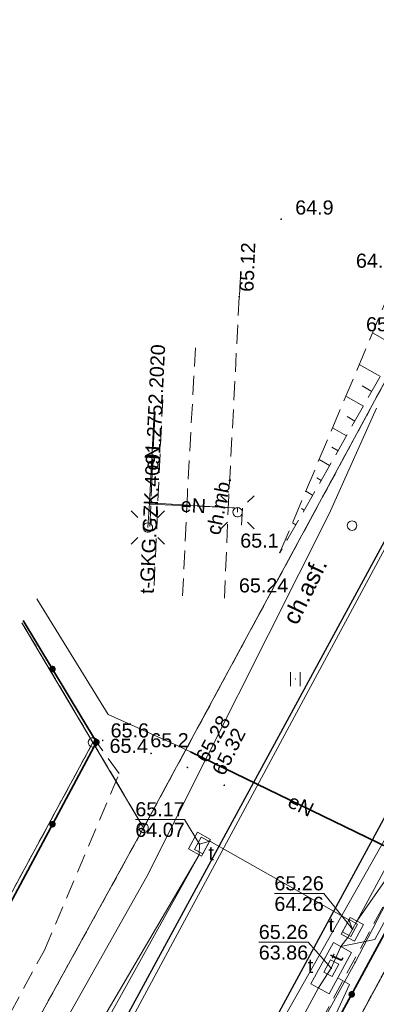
# Model space of a CAD drawing. Extents: x 6420891 to 6421372, y 5789686 to 5790696.
# Tile 7 of 48: x 6420955 to 6420974, y 5789808 to 5789860. Entities that reach past the tile are written whole.
import ezdxf
from ezdxf.enums import TextEntityAlignment as Align

# ---------------------------------------------------------------- set-up
doc = ezdxf.new("R2010")
doc.units = 0
doc.header["$PDSIZE"] = 0.75
for name, pattern in [('PRZER1-1', [2, 1, -1]), ('PRZER2-1', [3, 2, -1]), ('PRZER2_5-1', [3.5, 2.5, -1]), ('PRZER3-1', [4, 3, -1]), ('PRZER4-1', [5, 4, -1])]:
    doc.linetypes.add(name, pattern=pattern)
doc.layers.get('0').update_dxf_attribs({"linetype": 'CONTINUOUS', "lineweight": 13})
for name, color, linetype, lineweight in [('GEPPGD', 7, 'CONTINUOUS', 18), ('GESDZI', 7, 'CONTINUOUS', 18), ('GSLKOC', 7, 'PRZER2-1', 18), ('GSLKOG', 7, 'CONTINUOUS', 35), ('GSLKRW', 7, 'CONTINUOUS', 25), ('GSPWPN', 7, 'CONTINUOUS', 13), ('GSPWPN_O', 7, 'CONTINUOUS', 13), ('GSPWPS', 7, 'CONTINUOUS', 13), ('GSPWPS_O', 7, 'CONTINUOUS', 13), ('GSSKOA', 7, 'PRZER3-1', 18), ('GSSKOD', 7, 'PRZER2-1', 18), ('GSSKOD_O', 7, 'PRZER2-1', 18), ('GSSUTR', 7, 'PRZER2-1', 18), ('GSSZSN', 7, 'PRZER2-1', 18), ('GTGTXT', 7, 'CONTINUOUS', 18), ('GTGTXT_O', 7, 'CONTINUOUS', 18), ('GUSIKP', 7, 'CONTINUOUS', 18)]:
    doc.layers.add(name, color=color, linetype=linetype, lineweight=lineweight)
for name, color, linetype, lineweight, true_color in [('GESKKL', 7, 'PRZER3-1', 18, 0x24bc24), ('GESUZY', 7, 'PRZER1-1', 18, 0x008000), ('GULENN', 1, 'CONTINUOUS', 18, 0xff0000), ('GULENN_O', 1, 'CONTINUOUS', 18, 0xff0000), ('GULEOR', 1, 'CONTINUOUS', 35, 0xff0000), ('GULGNP', 7, 'CONTINUOUS', 18, 0xbfbf00), ('GULKDP', 7, 'CONTINUOUS', 18, 0x803300), ('GULTPR', 7, 'CONTINUOUS', 18, 0xff9100), ('GULTPR_O', 7, 'CONTINUOUS', 18, 0xff9100), ('GULWOP', 5, 'CONTINUOUS', 18, 0x0000ff), ('GUPIBH', 7, 'CONTINUOUS', 5, 0x0a0909), ('GUPIBH_O', 7, 'CONTINUOUS', 5, 0x0a0909), ('GUPISL', 7, 'CONTINUOUS', 18, 0x0a0909), ('GUPTSH', 7, 'CONTINUOUS', 5, 0xff9100), ('GUPTWZ', 7, 'CONTINUOUS', 18, 0x0a0909), ('GUPTWZ_O', 7, 'CONTINUOUS', 18, 0x0a0909), ('GZLTPR', 7, 'PRZER4-1', 18, 0xff9100), ('GZLTPR_O', 7, 'PRZER4-1', 18, 0xff9100)]:
    doc.layers.add(name, color=color, linetype=linetype, lineweight=lineweight, true_color=true_color)
doc.styles.add('GEO-INFO', font='Arial')

# ---------------------------------------------------------------- blocks, each defined once
blk = doc.blocks.new('SUSM01_01')
at = {"color": 0}
for points in [[(-0.353553, 0.353553), (-0.212132, 0.212132)], [(0.353553, 0.353553), (0.212132, 0.212132)], [(-0.353553, -0.353553), (-0.212132, -0.212132)], [(0.353553, -0.353553), (0.212132, -0.212132)]]:
    blk.add_lwpolyline(points, dxfattribs=at)
blk.add_lwpolyline([(0, 0.1), (0.034202, 0.093969), (0.064279, 0.076604), (0.086603, 0.05), (0.096593, 0.025882), (0.1, 0), (0.096593, -0.025882), (0.086603, -0.05), (0.068017, -0.073305), (0.043388, -0.090097), (0.014904, -0.098883), (-0.014904, -0.098883), (-0.043388, -0.090097), (-0.068017, -0.073305), (-0.086603, -0.05), (-0.097493, -0.022252), (-0.09972, 0.007473), (-0.093087, 0.036534), (-0.078183, 0.062349), (-0.056332, 0.082624), (-0.029476, 0.095557)], close=True, dxfattribs=at)
blk = doc.blocks.new('KOLO')
blk.add_hatch(color=0).paths.add_polyline_path([(-0.5, 0), (-0.482963, -0.12941), (-0.433013, -0.25), (-0.353553, -0.353553), (-0.25, -0.433013), (-0.12941, -0.482963), (0, -0.5), (0.12941, -0.482963), (0.25, -0.433013), (0.353553, -0.353553), (0.433013, -0.25), (0.482963, -0.12941), (0.5, 0), (0.482963, 0.12941), (0.433013, 0.25), (0.353553, 0.353553), (0.25, 0.433013), (0.12941, 0.482963), (0, 0.5), (-0.12941, 0.482963), (-0.25, 0.433013), (-0.353553, 0.353553), (-0.433013, 0.25), (-0.482963, 0.12941)])
blk = doc.blocks.new('OKRAG_PELNY')
at = {"color": 0}
blk.add_lwpolyline([(0, 0.5), (0.12941, 0.482963), (0.25, 0.433013), (0.353553, 0.353553), (0.433013, 0.25), (0.482963, 0.12941), (0.5, 0), (0.482963, -0.12941), (0.433013, -0.25), (0.353553, -0.353553), (0.25, -0.433013), (0.12941, -0.482963), (0, -0.5), (-0.12941, -0.482963), (-0.25, -0.433013), (-0.353553, -0.353553), (-0.433013, -0.25), (-0.482963, -0.12941), (-0.5, 0), (-0.482963, 0.12941), (-0.433013, 0.25), (-0.353553, 0.353553), (-0.25, 0.433013), (-0.12941, 0.482963)], close=True, dxfattribs=at)
blk = doc.blocks.new('PROSTOKAT1_5-1_PELNY')
at = {"color": 0}
blk.add_lwpolyline([(0.75, -0.5), (-0.75, -0.5), (-0.75, 0.5), (0.75, 0.5)], close=True, dxfattribs=at)
blk = doc.blocks.new('SPTRW')
at = {"color": 0}
for points in [[(-0.51332, 0.7233), (-0.51332, -0.7767)], [(0.48668, -0.7767), (0.48668, 0.7233)]]:
    blk.add_lwpolyline(points, dxfattribs=at)
blk = doc.blocks.new('POINT')
at = {"color": 0}
blk.add_point((0, 0), dxfattribs=at)
blk = doc.blocks.new('EPPGS')
at = {"color": 0}
blk.add_lwpolyline([(0, 0.5), (0.154508, 0.475528), (0.293893, 0.404508), (0.404508, 0.293893), (0.475528, 0.154508), (0.5, 0), (0.475528, -0.154508), (0.404508, -0.293893), (0.293893, -0.404508), (0.154508, -0.475528), (0, -0.5), (-0.154508, -0.475528), (-0.293893, -0.404508), (-0.404508, -0.293893), (-0.475528, -0.154508), (-0.5, 0), (-0.475528, 0.154508), (-0.404508, 0.293893), (-0.293893, 0.404508), (-0.154508, 0.475528)], close=True, dxfattribs=at)

msp = doc.modelspace()

# ---------------------------------------------------------------- linework, layer by layer
at = {"layer": 'GESDZI', "linetype": 'Continuous', "lineweight": 18, "elevation": 10.3}
for points in [[(6421135.099, 5790137.509), (6421053.401, 5789987.081), (6420961.435, 5789816.962), (6420958.743, 5789821.505), (6420954.971, 5789827.872)], [(6420954.971, 5789827.872), (6420958.743, 5789821.505), (6420942.562, 5789791.607), (6420935.717, 5789787.365), (6420922.761, 5789794.281)]]:
    msp.add_lwpolyline(points, dxfattribs=at)
for points in [[(6421069.455, 5789986.717), (6421065.346, 5789979.256), (6421058.157, 5789965.648), (6421048.808, 5789947.949), (6421021.023, 5789895.559), (6420945.154, 5789755.753), (6420931.728, 5789762.857), (6420936.45, 5789771.586), (6420961.435, 5789816.962), (6421053.401, 5789987.081)], [(6421024.501, 5789893.26), (6421008.051, 5789863.273), (6420991.21, 5789832.614), (6420986.902, 5789824.717), (6420974.452, 5789801.879), (6420970.141, 5789793.971), (6420953.18, 5789762.856), (6420948.423, 5789754.023), (6420945.154, 5789755.753), (6421021.023, 5789895.559)], [(6420936.45, 5789771.586), (6420922.761, 5789794.281), (6420935.717, 5789787.365), (6420942.562, 5789791.607), (6420958.743, 5789821.505), (6420961.435, 5789816.962)]]:
    msp.add_lwpolyline(points, close=True, dxfattribs=at)
at = {"layer": 'GESKKL', "linetype": 'PRZER3-1', "lineweight": 18, "ltscale": 0.5, "elevation": 10.16}
msp.add_lwpolyline([(6421135.099, 5790137.509), (6421053.401, 5789987.081), (6420961.435, 5789816.962), (6420958.743, 5789821.505), (6420954.971, 5789827.872)], dxfattribs=at)
at = {"layer": 'GESUZY', "linetype": 'PRZER1-1', "lineweight": 18, "ltscale": 0.5, "elevation": 10.18}
for points in [[(6421135.099, 5790137.509), (6421053.401, 5789987.081), (6420961.435, 5789816.962), (6420958.743, 5789821.505), (6420954.971, 5789827.872)], [(6420954.971, 5789827.872), (6420958.743, 5789821.505)], [(6420958.743, 5789821.505), (6420942.562, 5789791.607), (6420935.717, 5789787.365), (6420922.761, 5789794.281), (6420916.752, 5789804.245)]]:
    msp.add_lwpolyline(points, dxfattribs=at)
for points in [[(6421069.455, 5789986.717), (6421065.346, 5789979.256), (6421058.157, 5789965.648), (6421048.808, 5789947.949), (6421021.023, 5789895.559), (6420945.154, 5789755.753), (6420931.728, 5789762.857), (6420936.45, 5789771.586), (6420961.435, 5789816.962), (6421053.401, 5789987.081)], [(6420948.423, 5789754.023), (6420945.154, 5789755.753), (6421021.023, 5789895.559), (6421048.808, 5789947.949), (6421053.229, 5789945.629), (6421044.86, 5789930.373), (6421043.349, 5789927.619), (6421042.462, 5789926.002), (6421034.045, 5789910.658), (6421024.501, 5789893.26), (6421008.051, 5789863.273), (6420991.21, 5789832.614), (6420986.902, 5789824.717), (6420974.452, 5789801.879), (6420970.141, 5789793.971), (6420953.18, 5789762.856)], [(6420936.45, 5789771.586), (6420922.761, 5789794.281), (6420935.717, 5789787.365), (6420942.562, 5789791.607), (6420958.743, 5789821.505), (6420961.435, 5789816.962)]]:
    msp.add_lwpolyline(points, close=True, dxfattribs=at)
at = {"layer": 'GSLKOC', "linetype": 'PRZER2-1', "lineweight": 18, "ltscale": 0.5, "elevation": 10.18}
msp.add_lwpolyline([(6420947.17, 5789799.57), (6420948.89, 5789799.08), (6420950.79, 5789800.5), (6420956.16, 5789810.47), (6420960.14, 5789819.85), (6420958.93, 5789821.52)], dxfattribs=at)
at = {"layer": 'GSLKOG', "linetype": 'Continuous', "lineweight": 35, "elevation": 10.18}
for points in [[(6420955.042, 5789827.985), (6420958.93, 5789821.52)], [(6420947.17, 5789799.57), (6420958.93, 5789821.52)], [(6420974.54, 5789811.89), (6420963.3, 5789791.15)]]:
    msp.add_lwpolyline(points, dxfattribs=at)
at = {"layer": 'GSLKRW', "linetype": 'Continuous', "lineweight": 25, "elevation": 10.18}
for points in [[(6421195.82, 5790239.68), (6421179.4, 5790209.44), (6421161.89, 5790177.28), (6421135.48, 5790128.74), (6421117.94, 5790096.62), (6421100.38, 5790064.4), (6421082.56, 5790031.74), (6421065.53, 5790000.47), (6421053.05, 5789977.59), (6421041.12, 5789955.61), (6421023.81, 5789923.78), (6421007.52, 5789893.64), (6420990.23, 5789861.75), (6420974.45, 5789832.6), (6420956.81, 5789800.07), (6420945.16, 5789778.57), (6420944.15, 5789776.96), (6420943.3, 5789775.21), (6420933.6, 5789757.81)], [(6420948.39, 5789769.5), (6420949.54, 5789771.89), (6420956.63, 5789784.97), (6420972.83, 5789814.93), (6420977.663, 5789823.834), (6420978.524, 5789825.033), (6420979.564, 5789826.116), (6420980.37, 5789826.725), (6420981.717, 5789827.402), (6420983.215, 5789827.663), (6420984.735, 5789827.4), (6420986.507, 5789826.465)]]:
    msp.add_lwpolyline(points, dxfattribs=at)
at = {"layer": 'GSSKOA', "linetype": 'PRZER3-1', "lineweight": 18, "ltscale": 0.5, "elevation": 10.18}
for points in [[(6421117.94, 5790096.62), (6421100.38, 5790064.4), (6421082.56, 5790031.74), (6421065.53, 5790000.47), (6421053.05, 5789977.59), (6421041.12, 5789955.61), (6421023.81, 5789923.78), (6421007.52, 5789893.64), (6420990.23, 5789861.75), (6420974.45, 5789832.6), (6420956.81, 5789800.07), (6420945.16, 5789778.57), (6420944.15, 5789776.96), (6420943.3, 5789775.21)], [(6420948.39, 5789769.5), (6420949.54, 5789771.89), (6420956.63, 5789784.97), (6420972.83, 5789814.93), (6420977.663, 5789823.834), (6420987.76, 5789842.39), (6421004.51, 5789873.36), (6421020.08, 5789902.08), (6421024.66, 5789910.59), (6421039.68, 5789938.28), (6421057.09, 5789970.3), (6421061.79, 5789978.9), (6421062.13, 5789979.42), (6421068.98, 5789992.02), (6421085.27, 5790022.04), (6421098.58, 5790046.41), (6421112.23, 5790071.51), (6421113.36, 5790072.89), (6421114.96, 5790073.95), (6421116.54, 5790074.7)]]:
    msp.add_lwpolyline(points, dxfattribs=at)
at = {"layer": 'GSSKOD', "linetype": 'PRZER2-1', "lineweight": 18, "ltscale": 0.5, "elevation": 10.18}
for points in [[(6420966.575, 5789846.257), (6420966.52, 5789845.2), (6420965.96, 5789834.61), (6420965.73, 5789829.18)], [(6420964.192, 5789842.485), (6420963.76, 5789834.71), (6420963.51, 5789829.3)], [(6420961.99, 5789829.85), (6420962.449, 5789839.727)], [(6420948.39, 5789769.5), (6420949.54, 5789771.89), (6420956.63, 5789784.97), (6420972.83, 5789814.93), (6420977.663, 5789823.834), (6420978.524, 5789825.033), (6420979.564, 5789826.116), (6420980.37, 5789826.725), (6420981.717, 5789827.402), (6420983.215, 5789827.663), (6420984.735, 5789827.4), (6420986.507, 5789826.465), (6420985.884, 5789825.354), (6420982.751, 5789827.037), (6420982.394, 5789826.541), (6420981.579, 5789826.482), (6420974.86, 5789814.07), (6420960.33, 5789787.25), (6420960.76, 5789787.02), (6420959.09, 5789783.94), (6420958.66, 5789784.16), (6420957.43, 5789781.89), (6420957.96, 5789781.58), (6420950.9, 5789768.45)]]:
    msp.add_lwpolyline(points, dxfattribs=at)
at = {"layer": 'GSSUTR', "linetype": 'PRZER2-1', "lineweight": 18, "ltscale": 0.5, "elevation": 10.06}
msp.add_lwpolyline([(6420969.502, 5789824.887), (6420969.492, 5789824.867), (6420969.512, 5789824.867)], close=True, dxfattribs=at)
at = {"layer": 'GSSZSN', "linetype": 'PRZER2_5-1', "lineweight": 18, "ltscale": 0.5, "elevation": 10.14}
for points in [[(6420968.68, 5789831.61), (6420974.2, 5789844.71), (6420985.77, 5789868.35), (6420987.99, 5789866.27)], [(6420987.99, 5789866.27), (6420975.73, 5789843.96), (6420968.68, 5789831.61)]]:
    msp.add_lwpolyline(points, dxfattribs=at)
at = {"layer": 'GSSZSN', "linetype": 'Continuous', "lineweight": 18, "elevation": 10.14, "flags": 128}
for points in [[(6420974.915, 5789842.533), (6420973.599, 5789843.284)], [(6420974.015, 5789840.956), (6420972.889, 5789841.599)], [(6420973.565, 5789840.168), (6420973.05, 5789840.462)], [(6420973.115, 5789839.38), (6420972.179, 5789839.914)], [(6420972.665, 5789838.591), (6420972.245, 5789838.831)], [(6420972.215, 5789837.803), (6420971.469, 5789838.229)], [(6420971.765, 5789837.015), (6420971.44, 5789837.201)], [(6420971.315, 5789836.226), (6420970.759, 5789836.544)], [(6420970.865, 5789835.438), (6420970.635, 5789835.57)], [(6420970.415, 5789834.65), (6420970.049, 5789834.859)], [(6420969.965, 5789833.862), (6420969.83, 5789833.939)], [(6420969.515, 5789833.073), (6420969.339, 5789833.174)], [(6420969.065, 5789832.285), (6420969.025, 5789832.308)]]:
    msp.add_lwpolyline(points, dxfattribs=at)
at = {"layer": 'GULENN', "linetype": 'Continuous', "lineweight": 18, "elevation": 10.18}
for points in [[(6420961.74, 5789834.24), (6420962, 5789839.018)], [(6420961.74, 5789834.24), (6420961.66, 5789832.93)], [(6420961.74, 5789834.24), (6420966.42, 5789833.96), (6420966.43, 5789833.74)], [(6420955.765, 5789829.131), (6420959.55, 5789822.99), (6420963.21, 5789821.35), (6420963.93, 5789821), (6420975.65, 5789815.31), (6420976.73, 5789814.78), (6420976.94, 5789815.07)]]:
    msp.add_lwpolyline(points, dxfattribs=at)
at = {"layer": 'GULEOR', "linetype": 'Continuous', "lineweight": 35, "elevation": 10.18}
msp.add_lwpolyline([(6420963.93, 5789821), (6420975.65, 5789815.31)], dxfattribs=at)
at = {"layer": 'GULGNP', "linetype": 'Continuous', "lineweight": 18, "elevation": 10.18}
msp.add_lwpolyline([(6420973.804, 5789839.279), (6420971.29, 5789833.653), (6420961.614, 5789814.374), (6420942.9, 5789781.165), (6420939.181, 5789774.583)], dxfattribs=at)
at = {"layer": 'GULKDP', "linetype": 'Continuous', "lineweight": 18, "elevation": 10.18}
msp.add_lwpolyline([(6421098.077, 5790072.171), (6421073.662, 5790026.931), (6421059.636, 5790001.558), (6421050.23, 5789984.541), (6421025.976, 5789939.477), (6421001.882, 5789894.497), (6421004.411, 5789887.43), (6420980.852, 5789844.073), (6420956.769, 5789799.315), (6420933.722, 5789756.781)], dxfattribs=at)
at = {"layer": 'GULTPR', "linetype": 'Continuous', "lineweight": 18, "elevation": 10.18}
for points in [[(6421063.685, 5789979.761), (6421063.445, 5789979.322), (6421063.299, 5789978.918), (6421062.597, 5789977.921), (6421062.076, 5789976.838), (6421016.611, 5789892.163), (6421016.284, 5789891.771), (6421016.045, 5789891.332), (6421015.722, 5789891.052), (6421015.271, 5789890.016), (6421014.689, 5789889.051), (6420988.214, 5789840.576), (6420987.974, 5789840.137), (6420987.736, 5789839.698), (6420972.769, 5789812.009)], [(6420914.25, 5789700.593), (6420917.45, 5789705.92), (6420918.92, 5789709.7), (6420925.45, 5789721.85), (6420929.24, 5789728.23), (6420929.36, 5789729.92), (6420931.94, 5789735.81), (6420921.29, 5789742), (6420932.37, 5789762.56), (6420932.07, 5789763.37), (6420922.67, 5789779.51), (6420939.24, 5789786.99), (6420943.9, 5789790.46), (6420958.3, 5789783.7), (6420972.67, 5789809.81), (6420975.71, 5789815.63), (6420980.96, 5789824.64), (6420992.82, 5789846.09)], [(6420971.917, 5789810.651), (6420973.72, 5789811.037), (6420976.298, 5789815.783), (6420982.113, 5789826.271), (6420983.261, 5789827.244), (6421000.326, 5789818.12)], [(6421000.567, 5789818.517), (6420983.788, 5789827.301), (6420983.057, 5789826.785), (6420972.769, 5789812.009)], [(6420964.385, 5789815.538), (6420964.404, 5789816.097)], [(6420972.53, 5789811.57), (6420972.346, 5789812.068), (6420964.947, 5789816.258), (6420964.404, 5789816.097)], [(6420903.707, 5789706.426), (6420904.607, 5789708.24), (6420935.943, 5789764.629), (6420949.812, 5789789.344), (6420964.385, 5789815.538)], [(6420964.385, 5789815.538), (6420954.314, 5789798.359), (6420946.387, 5789785.022), (6420938.969, 5789770.841), (6420936.389, 5789769.339), (6420929.76, 5789767.465)], [(6420972.769, 5789812.009), (6420972.53, 5789811.57)], [(6420972.53, 5789811.57), (6420972.291, 5789811.13), (6420971.917, 5789810.651)], [(6420971.408, 5789809.504), (6420971.917, 5789810.651)], [(6420971.408, 5789809.504), (6420970.724, 5789808.453), (6420949.926, 5789769.954), (6420949.258, 5789768.724), (6420948.589, 5789767.493), (6420942.554, 5789756.487)], [(6420973.035, 5789791.945), (6420966.34, 5789795.469), (6420972.378, 5789808.635), (6420971.748, 5789808.997)]]:
    msp.add_lwpolyline(points, dxfattribs=at)
at = {"layer": 'GULWOP', "linetype": 'Continuous', "lineweight": 18, "elevation": 10.18}
msp.add_lwpolyline([(6420943.02, 5789759.068), (6420955.208, 5789782.147), (6420955.491, 5789782.683), (6420959.25, 5789789.801), (6420981.71, 5789829.554)], dxfattribs=at)
at = {"layer": 'GUPIBH_O', "linetype": 'Continuous', "lineweight": 9, "elevation": 10.8, "flags": 128}
for points in [[(6420960.996, 5789817.406), (6420963.616, 5789817.406), (6420964.404, 5789816.097)], [(6420960.996, 5789817.406), (6420963.616, 5789817.406)], [(6420968.386, 5789813.47), (6420971.007, 5789813.47), (6420972.53, 5789811.57)], [(6420968.386, 5789813.47), (6420971.007, 5789813.47)], [(6420967.555, 5789810.884), (6420970.176, 5789810.884), (6420971.408, 5789809.504)], [(6420967.555, 5789810.884), (6420970.176, 5789810.884)]]:
    msp.add_lwpolyline(points, dxfattribs=at)
at = {"layer": 'GUSIKP', "linetype": 'Continuous', "lineweight": 18, "elevation": 10.22}
for points in [[(6420963.814, 5789815.849), (6420964.291, 5789816.728), (6420964.994, 5789816.346), (6420964.517, 5789815.467)], [(6420972.417, 5789812.2), (6420973.12, 5789811.818), (6420972.643, 5789810.939), (6420971.94, 5789811.321)], [(6420970.328, 5789808.668), (6420971.522, 5789810.865), (6420972.488, 5789810.34), (6420971.295, 5789808.143)]]:
    msp.add_lwpolyline(points, close=True, dxfattribs=at)
at = {"layer": 'GZLTPR', "linetype": 'PRZER4-1', "lineweight": 18, "ltscale": 0.5, "elevation": 10.18}
for points in [[(6420962.044, 5789839.087), (6420961.762, 5789832.987)], [(6420961.775, 5789834.179), (6420966.681, 5789833.957), (6420966.628, 5789833.052)]]:
    msp.add_lwpolyline(points, dxfattribs=at)

# ---------------------------------------------------------------- block references
at = {"layer": 'GEPPGD', "lineweight": 18, "xscale": 0.5, "yscale": 0.5}
for p in [(6420958.743, 5789821.505, 10.32), (6420961.435, 5789816.962, 10.32)]:
    msp.add_blockref('EPPGS', p, dxfattribs=at)
at = {"layer": 'GSLKOG', "lineweight": 35, "xscale": 0.35, "yscale": 0.35}
for p in [(6420956.592, 5789825.407, 10.18), (6420958.93, 5789821.52, 10.18), (6420958.93, 5789821.52, 10.18), (6420956.592, 5789817.156, 10.18), (6420972.494, 5789808.114, 10.18)]:
    msp.add_blockref('KOLO', p, dxfattribs=at)
at = {"layer": 'GSPWPN', "lineweight": 13, "xscale": 0.09, "yscale": 0.09}
for p in [(6420968.74, 5789849.32, 10.2), (6420968.68, 5789831.61, 10.2), (6420959.26, 5789821.61, 10.2), (6420958.93, 5789821.52, 10.2), (6420961.83, 5789820.92, 10.2)]:
    msp.add_blockref('KOLO', p, dxfattribs=at)
at = {"layer": 'GSPWPS', "lineweight": 13, "xscale": 0.09, "yscale": 0.09}
for p in [(6420966.52, 5789845.2, 10.2), (6420963.76, 5789820.18, 10.2), (6420965.72, 5789819.23, 10.2)]:
    msp.add_blockref('KOLO', p, dxfattribs=at)
at = {"layer": 'GSSUTR', "lineweight": 18, "xscale": 0.5, "yscale": 0.5}
msp.add_blockref('SPTRW', (6420969.502, 5789824.877, 10.06), dxfattribs=at)
at = {"layer": 'GTGTXT', "lineweight": 18}
msp.add_blockref('POINT', (6420969.401, 5789827.897, 10.02), dxfattribs=at)
at = {"layer": 'GUPIBH', "lineweight": 5, "xscale": 0.09, "yscale": 0.09}
for p in [(6420964.404, 5789816.097, 10.24), (6420972.53, 5789811.57, 10.24), (6420971.408, 5789809.504, 10.24)]:
    msp.add_blockref('KOLO', p, dxfattribs=at)
at = {"layer": 'GUPISL', "lineweight": 18}
for name, p, xscale, yscale in [('SUSM01_01', (6420966.43, 5789833.74, 10.24), 2.5, 2.5), ('SUSM01_01', (6420961.66, 5789832.93, 10.24), 2.5, 2.5), ('OKRAG_PELNY', (6420972.509, 5789833.031, 10.24), 0.5, 0.5)]:
    msp.add_blockref(name, p, dxfattribs=dict(at, xscale=xscale, yscale=yscale))
at = {"layer": 'GUPTSH', "lineweight": 5, "xscale": 0.09, "yscale": 0.09}
for p in [(6420964.947, 5789816.258, 10.24), (6420964.385, 5789815.538, 10.24), (6420972.346, 5789812.068, 10.24), (6420972.769, 5789812.009, 10.24), (6420971.917, 5789810.651, 10.24), (6420972.291, 5789811.13, 10.24), (6420972.67, 5789809.81, 10.24), (6420970.724, 5789808.453, 10.24)]:
    msp.add_blockref('KOLO', p, dxfattribs=at)
at = {"layer": 'GUPTWZ', "lineweight": 18}
for p, xscale, yscale, rotation in [((6420964.536, 5789816.026, 10.25), 0.4999999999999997, 0.4999999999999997, 61.20067060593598), ((6420972.398, 5789811.641, 10.25), 0.5, 0.5, 61.59220436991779), ((6420971.408, 5789809.504, 10.25), 0.5, 0.5, 242.2752692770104)]:
    msp.add_blockref('PROSTOKAT1_5-1_PELNY', p, dxfattribs=dict(at, xscale=xscale, yscale=yscale, rotation=rotation))

# ---------------------------------------------------------------- texts
at = {"layer": 'GSPWPN_O', "linetype": 'Continuous', "lineweight": 0, "style": 'GEO-INFO'}
for s, p in [('64.9', (6420969.49, 5789849.57, 10.8)), ('65.6', (6420959.68, 5789821.77, 10.8))]:
    msp.add_text(s, height=0.75, dxfattribs=at).set_placement(p)
for s, p in [('64.9', (6420972.717, 5789846.741, 10.8)), ('65.2', (6420973.254, 5789843.363, 10.8)), ('65.1', (6420966.569, 5789831.86, 10.8)), ('65.4', (6420959.625, 5789820.947, 10.8)), ('65.2', (6420961.792, 5789821.248, 10.8))]:
    msp.add_text(s, height=0.75, rotation=360, dxfattribs=at).set_placement(p)
at = {"layer": 'GSPWPS_O', "linetype": 'Continuous', "lineweight": 0, "style": 'GEO-INFO'}
for s, rotation, p in [('65.12', 87.7445, (6420967.27, 5789845.45, 10.8)), ('65.28', 61.2277, (6420964.821, 5789820.365, 10.8)), ('65.32', 63.2449, (6420965.704, 5789819.681, 10.8))]:
    msp.add_text(s, height=0.75, rotation=rotation, dxfattribs=at).set_placement(p)
msp.add_text('65.24', height=0.75, dxfattribs=at).set_placement((6420966.5, 5789829.48, 10.8))
at = {"layer": 'GSSKOD_O', "linetype": 'Continuous', "lineweight": 0, "style": 'GEO-INFO'}
msp.add_text('ch.mb.', height=0.75, rotation=78.6833, dxfattribs=at).set_placement((6420965.43, 5789834.105, 10.8), align=Align.MIDDLE_CENTER)
at = {"layer": 'GTGTXT_O', "linetype": 'Continuous', "lineweight": 0, "style": 'GEO-INFO'}
msp.add_text('ch.asf.', height=0.9, rotation=63.8312, dxfattribs=at).set_placement((6420969.591, 5789827.69, 10.8))
at = {"layer": 'GULENN_O', "linetype": 'Continuous', "lineweight": 0, "style": 'GEO-INFO'}
msp.add_text('eN', height=0.75, rotation=86.8804, dxfattribs=at).set_placement((6420961.87, 5789836.629, 10.8), align=Align.MIDDLE_CENTER)
for rotation, p in [(356.5761, (6420964.08, 5789834.1, 10.8)), (334.1037, (6420969.79, 5789818.155, 10.8))]:
    msp.add_text('eN', height=0.75, rotation=rotation, dxfattribs=at).set_placement(p, align=Align.MIDDLE)
at = {"layer": 'GULTPR_O', "linetype": 'Continuous', "lineweight": 0, "style": 'GEO-INFO'}
msp.add_text('t', height=0.75, rotation=66.0646, dxfattribs=at).set_placement((6420971.663, 5789810.077, 10.8), align=Align.MIDDLE)
at = {"layer": 'GUPIBH_O', "linetype": 'Continuous', "lineweight": 0, "style": 'GEO-INFO'}
for s, p in [('65.17', (6420960.996, 5789817.579)), ('64.07', (6420960.996, 5789816.484)), ('65.26', (6420968.386, 5789813.642)), ('64.26', (6420968.386, 5789812.547)), ('65.26', (6420967.555, 5789811.056)), ('63.86', (6420967.555, 5789809.961))]:
    msp.add_text(s, height=0.75, rotation=360, dxfattribs=at).set_placement(p)
at = {"layer": 'GUPTWZ_O', "linetype": 'Continuous', "lineweight": 0, "style": 'GEO-INFO'}
for p in [(6420965.166, 5789815.242, 10.8), (6420971.557, 5789811.432, 10.8)]:
    msp.add_text('t', height=0.75, dxfattribs=at).set_placement(p, align=Align.RIGHT)
msp.add_text('t', height=0.75, rotation=360, dxfattribs=at).set_placement((6420970.446, 5789809.254, 10.8), align=Align.RIGHT)
at = {"layer": 'GZLTPR_O', "linetype": 'Continuous', "lineweight": 0, "style": 'GEO-INFO'}
msp.add_text('t-GKG.GZK.4091.2752.2020', height=0.75, rotation=87.3516, dxfattribs=at).set_placement((6420961.903, 5789836.037, 10.8), align=Align.MIDDLE_CENTER)

doc.saveas('drawing.dxf')
